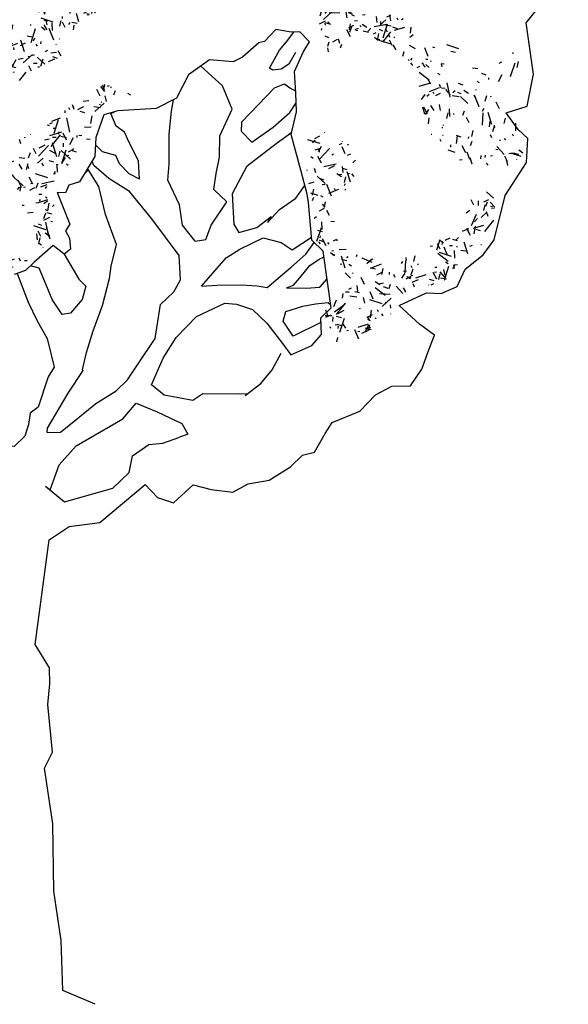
# Model space of a CAD drawing. Extents: x 71.62 to 74.93, y 37 to 41.76.
# Tile 2 of 3: x 73.25 to 74.93, y 37.01 to 40.02. Entities that reach past the tile are written whole.
import ezdxf

# ---------------------------------------------------------------- set-up
doc = ezdxf.new("R2010")
doc.units = 0
doc.header["$MEASUREMENT"] = 0
doc.layers.get('0').update_dxf_attribs({"color": 1, "linetype": 'CONTINUOUS'})

# ---------------------------------------------------------------- blocks, each defined once
blk = doc.blocks.new('*X0')
at = {"color": 0}
for p, q in [((1.8694, 2.81), (1.8824, 2.8175)), ((1.8723, 2.8135), (1.8721, 2.8143)), ((1.8833, 2.8005), (1.8994, 2.814)), ((1.8968, 2.8269), (1.8908, 2.8285)), ((1.9064, 2.817), (1.9092, 2.8246)), ((1.8516, 2.779), (1.8561, 2.7955)), ((1.8787, 2.7967), (1.877, 2.7991)), ((1.9068, 2.7812), (1.8998, 2.7934)), ((1.8715, 2.7524), (1.9053, 2.7719)), ((1.8742, 2.7123), (1.8937, 2.7461)), ((1.8821, 2.7522), (1.915, 2.755)), ((1.8967, 2.7475), (1.8887, 2.7542)), ((1.8657, 2.7296), (1.8481, 2.7343)), ((1.8708, 2.7191), (1.8746, 2.7296)), ((1.8751, 2.7195), (1.8838, 2.7218)), ((1.8966, 2.7228), (1.8948, 2.7294)), ((1.8111, 2.6596), (1.825, 2.6895)), ((1.8201, 2.7047), (1.8259, 2.7063)), ((1.8686, 2.7013), (1.8809, 2.7099)), ((1.8939, 2.6975), (1.8761, 2.7078)), ((1.8985, 2.7061), (1.897, 2.7147)), ((1.7608, 2.6521), (1.7379, 2.6582)), ((1.8207, 2.6244), (1.7983, 2.6631)), ((1.8219, 2.6686), (1.8268, 2.6721)), ((1.8457, 2.6629), (1.8487, 2.6681)), ((1.7284, 2.6263), (1.7204, 2.633)), ((1.723, 2.6077), (1.7567, 2.6272)), ((1.755, 2.6286), (1.755, 2.6523)), ((1.7581, 2.6271), (1.7605, 2.6357)), ((1.7763, 2.6334), (1.7703, 2.6339)), ((1.8263, 2.6332), (1.8361, 2.6472)), ((1.8505, 2.6187), (1.8431, 2.6261)), ((1.8515, 2.6278), (1.8448, 2.6296)), ((1.6936, 2.5832), (1.698, 2.5997)), ((1.7514, 2.61), (1.7844, 2.61)), ((1.8154, 2.596), (1.7796, 2.609)), ((1.7944, 2.5774), (1.7911, 2.6153)), ((1.8189, 2.5918), (1.8035, 2.6007)), ((1.7201, 2.5597), (1.6874, 2.5749)), ((1.7029, 2.5769), (1.7166, 2.5781)), ((1.7224, 2.5474), (1.7193, 2.5648)), ((1.7397, 2.5607), (1.7308, 2.576)), ((1.7385, 2.5577), (1.7546, 2.5712)), ((1.7643, 2.5744), (1.7587, 2.5784)), ((1.7845, 2.5643), (1.798, 2.5804)), ((1.7911, 2.553), (1.7965, 2.5733)), ((1.7936, 2.5865), (1.7971, 2.5914)), ((1.8064, 2.5588), (1.8142, 2.5667)), ((1.6774, 2.5485), (1.6797, 2.5493)), ((1.694, 2.5475), (1.6842, 2.5511)), ((1.7057, 2.5384), (1.7116, 2.5394)), ((1.7298, 2.5548), (1.7121, 2.5596)), ((1.755, 2.5251), (1.755, 2.5356)), ((1.7618, 2.5483), (1.7766, 2.5509)), ((1.7376, 2.4935), (1.7328, 2.5112)), ((1.7386, 2.5078), (1.7437, 2.5152)), ((1.744, 2.5079), (1.7563, 2.5165)), ((1.7587, 2.5123), (1.7662, 2.5253)), ((1.7908, 2.4993), (1.7979, 2.519)), ((1.6973, 2.4752), (1.7022, 2.4786)), ((1.7116, 2.4833), (1.7236, 2.4902)), ((1.7266, 2.4814), (1.7195, 2.4936)), ((1.7228, 2.4908), (1.7286, 2.4977)), ((1.7318, 2.4942), (1.7312, 2.4972)), ((1.7604, 2.481), (1.7715, 2.481)), ((1.7902, 2.4858), (1.7687, 2.4916)), ((1.7836, 2.4774), (1.7735, 2.4919)), ((1.7854, 2.4749), (1.7854, 2.475)), ((1.6751, 2.436), (1.6864, 2.467)), ((1.6978, 2.4536), (1.6756, 2.4617)), ((1.7054, 2.4579), (1.7152, 2.4676)), ((1.7155, 2.453), (1.7089, 2.4548)), ((1.7662, 2.4603), (1.7686, 2.469)), ((1.773, 2.4652), (1.7799, 2.471)), ((1.781, 2.4648), (1.7752, 2.4681)), ((1.6675, 2.4142), (1.6797, 2.4152)), ((1.6867, 2.4101), (1.6997, 2.4176)), ((1.7017, 2.4164), (1.7061, 2.4329)), ((1.7396, 2.4284), (1.7296, 2.4384)), ((1.7761, 2.431), (1.7515, 2.4424)), ((1.7619, 2.4143), (1.7759, 2.4241)), ((1.6716, 2.3605), (1.6881, 2.3958)), ((1.6873, 2.3713), (1.6756, 2.3854)), ((1.6827, 2.3821), (1.6767, 2.3949)), ((1.7355, 2.4005), (1.7299, 2.4044)), ((1.747, 2.3781), (1.7365, 2.3931)), ((1.7606, 2.3882), (1.7429, 2.3929)), ((1.7619, 2.4028), (1.7601, 2.4095)), ((1.7828, 2.4022), (1.774, 2.4127)), ((1.6894, 2.3688), (1.6766, 2.3747)), ((1.6888, 2.3524), (1.7226, 2.3719)), ((1.6992, 2.3551), (1.7093, 2.3597)), ((1.7179, 2.3522), (1.7026, 2.3611)), ((1.7415, 2.3529), (1.7233, 2.3682)), ((1.7758, 2.3506), (1.7751, 2.3535)), ((1.7111, 2.3352), (1.7258, 2.3378)), ((1.7295, 2.3423), (1.7115, 2.3455)), ((1.7659, 2.3362), (1.7301, 2.3493)), ((1.7827, 2.333), (1.7798, 2.3335)), ((1.8176, 2.3201), (1.7995, 2.3249)), ((1.6858, 2.3137), (1.6841, 2.3162)), ((1.7018, 2.2841), (1.7149, 2.295)), ((1.7251, 2.28), (1.7027, 2.3187)), ((1.7264, 2.2883), (1.722, 2.2978)), ((1.7477, 2.2994), (1.7432, 2.3047)), ((1.7743, 2.2935), (1.7767, 2.3022)), ((1.7897, 2.3036), (1.7995, 2.3176)), ((1.8011, 2.2995), (1.814, 2.3069)), ((1.8038, 2.2806), (1.8109, 2.3004)), ((1.8106, 2.2949), (1.8081, 2.297)), ((1.657, 2.2628), (1.6471, 2.2746)), ((1.7098, 2.2496), (1.7142, 2.2661)), ((1.7464, 2.2864), (1.7397, 2.2882)), ((1.7712, 2.2636), (1.8026, 2.2664)), ((1.7991, 2.2538), (1.7874, 2.274)), ((1.6301, 2.2471), (1.6498, 2.2543)), ((1.6326, 2.2515), (1.6427, 2.2524)), ((1.6775, 2.2281), (1.6894, 2.235)), ((1.6882, 2.2173), (1.6994, 2.2484)), ((1.7335, 2.2456), (1.699, 2.2617)), ((1.7507, 2.2451), (1.7565, 2.2467)), ((1.755, 2.22), (1.755, 2.2581)), ((1.757, 2.2569), (1.7604, 2.2618)), ((1.7771, 2.2428), (1.7842, 2.2513)), ((1.7945, 2.2457), (1.7978, 2.249)), ((1.6246, 2.2134), (1.6111, 2.217)), ((1.6176, 2.2104), (1.6202, 2.2251)), ((1.6483, 2.1939), (1.626, 2.202)), ((1.6283, 2.2223), (1.6352, 2.2281)), ((1.6441, 2.2162), (1.6353, 2.2316)), ((1.6374, 2.2208), (1.6514, 2.2306)), ((1.6411, 2.1904), (1.6465, 2.2106)), ((1.7129, 2.2061), (1.6742, 2.2285)), ((1.7068, 2.2265), (1.7011, 2.2305)), ((1.7414, 2.1887), (1.7333, 2.2109)), ((1.7369, 2.2165), (1.7444, 2.2295)), ((1.7914, 2.2215), (1.7737, 2.2263)), ((1.7879, 2.1761), (1.7823, 2.2076)), ((1.6028, 2.1735), (1.5993, 2.1863)), ((1.6154, 2.1677), (1.611, 2.173)), ((1.626, 2.1708), (1.626, 2.1813)), ((1.6451, 2.1714), (1.6399, 2.1758)), ((1.6733, 2.1373), (1.6694, 2.1819)), ((1.7019, 2.1783), (1.7071, 2.1856)), ((1.7288, 2.1716), (1.7199, 2.1869)), ((1.7242, 2.1814), (1.7402, 2.1949)), ((1.7381, 2.1852), (1.7504, 2.1938)), ((1.7597, 2.1791), (1.7571, 2.1806)), ((1.631, 2.137), (1.6239, 2.1492)), ((1.6526, 2.1548), (1.6655, 2.1623)), ((1.6865, 2.144), (1.6636, 2.1502)), ((1.6659, 2.1282), (1.6824, 2.1635)), ((1.6914, 2.1525), (1.6964, 2.1559)), ((1.7432, 2.1236), (1.7162, 2.1505)), ((1.617, 2.1126), (1.6017, 2.1214)), ((1.6104, 2.1116), (1.6037, 2.1134)), ((1.6042, 2.1123), (1.6101, 2.1133)), ((1.6525, 2.1195), (1.6563, 2.13)), ((1.6547, 2.0971), (1.6884, 2.1166)), ((1.6603, 2.1222), (1.6751, 2.1248)), ((1.7195, 2.1139), (1.7094, 2.1284)), ((1.7244, 2.1049), (1.7164, 2.1116)), ((1.7821, 2.1203), (1.7649, 2.1283)), ((1.7772, 2.1197), (1.7705, 2.1215)), ((1.7825, 2.1267), (1.783, 2.1287)), ((1.592, 2.0884), (1.6058, 2.0896)), ((1.6011, 2.1064), (1.5986, 2.1081)), ((1.6163, 2.0976), (1.6186, 2.1063)), ((1.6271, 2.0828), (1.6253, 2.0895)), ((1.6296, 2.094), (1.6506, 2.094)), ((1.6691, 2.1067), (1.661, 2.1074)), ((1.7164, 2.0765), (1.6806, 2.0895)), ((1.7157, 2.0923), (1.7086, 2.1045)), ((1.7179, 2.0828), (1.7223, 2.0993)), ((1.7343, 2.1008), (1.7672, 2.1037)), ((1.7561, 2.0915), (1.7701, 2.1013)), ((1.7587, 2.0889), (1.7655, 2.0947)), ((1.7768, 2.0914), (1.7732, 2.1013)), ((1.7797, 2.0971), (1.7737, 2.0976)), ((1.5517, 2.0537), (1.5527, 2.0576)), ((1.5571, 2.0412), (1.5702, 2.0522)), ((1.5824, 2.0336), (1.6057, 2.0569)), ((1.5867, 2.0374), (1.588, 2.0524)), ((1.6052, 2.0688), (1.6022, 2.0693)), ((1.6077, 2.0404), (1.6046, 2.0578)), ((1.6267, 2.0635), (1.6402, 2.0796)), ((1.6554, 2.0468), (1.6378, 2.0515)), ((1.678, 2.0526), (1.6723, 2.0565)), ((1.7028, 2.0547), (1.69, 2.0606)), ((1.7505, 2.0697), (1.7488, 2.0721)), ((1.767, 2.0442), (1.78, 2.0517)), ((1.7725, 2.0681), (1.785, 2.0739)), ((1.8003, 2.0477), (1.7933, 2.0599)), ((1.595, 2.0281), (1.5851, 2.0317)), ((1.6411, 2.0306), (1.6403, 2.0335)), ((1.6492, 2.0236), (1.6547, 2.0439)), ((1.6829, 2.0146), (1.6724, 2.0296)), ((1.6781, 2.0241), (1.6882, 2.0288)), ((1.7012, 1.9987), (1.7124, 2.0297)), ((1.7792, 2.0381), (1.7617, 2.0412)), ((1.771, 2.0301), (1.7797, 2.0324)), ((1.8136, 2.0411), (1.8038, 2.0447)), ((1.8102, 2.0232), (1.8136, 2.0256)), ((1.5094, 2.0133), (1.517, 2.0176)), ((1.5448, 1.9802), (1.5225, 2.0189)), ((1.565, 1.99), (1.5708, 1.9969)), ((1.5768, 1.9996), (1.5866, 2.0136)), ((1.5798, 1.9956), (1.5827, 2.0124)), ((1.5908, 1.9945), (1.5806, 2.009)), ((1.6055, 1.9987), (1.6114, 2.0112)), ((1.6136, 1.9917), (1.6258, 2.0003)), ((1.716, 2.0153), (1.7218, 2.0169)), ((1.7676, 1.9864), (1.7523, 2.0045)), ((1.755, 1.9833), (1.755, 2.007)), ((1.7691, 1.9865), (1.8029, 2.006)), ((1.4835, 1.9795), (1.4904, 1.9853)), ((1.4845, 1.9592), (1.4984, 1.9891)), ((1.5053, 1.9589), (1.5218, 1.9633)), ((1.5061, 1.9525), (1.5399, 1.972)), ((1.5088, 1.96), (1.5166, 1.9678)), ((1.5281, 1.9634), (1.5131, 1.9739)), ((1.5505, 1.9693), (1.5276, 1.9754)), ((1.5562, 1.9837), (1.5481, 1.9904)), ((1.5669, 1.959), (1.5718, 1.9625)), ((1.5726, 1.965), (1.6056, 1.965)), ((1.5732, 1.933), (1.5914, 1.9645)), ((1.612, 1.9665), (1.5733, 1.9889)), ((1.6042, 1.9613), (1.5968, 1.9687)), ((1.6136, 1.9632), (1.6072, 1.9742)), ((1.6171, 1.9872), (1.6165, 1.9902)), ((1.6433, 1.9728), (1.6553, 1.9797)), ((1.6584, 1.9718), (1.6539, 1.9771)), ((1.7136, 1.9784), (1.6944, 1.9835)), ((1.7599, 1.9839), (1.7628, 1.988)), ((1.4126, 1.934), (1.4213, 1.9363)), ((1.4639, 1.9165), (1.455, 1.9318)), ((1.4744, 1.9369), (1.4678, 1.9386)), ((1.5146, 1.9372), (1.4801, 1.9533)), ((1.497, 1.92), (1.497, 1.9437)), ((1.5441, 1.9529), (1.5476, 1.9578)), ((1.5723, 1.9325), (1.5698, 1.9342)), ((1.5699, 1.9395), (1.5709, 1.9454)), ((1.5813, 1.9405), (1.5765, 1.9422)), ((1.3509, 1.9042), (1.3465, 1.9095)), ((1.3507, 1.8925), (1.3628, 1.9183)), ((1.3742, 1.9073), (1.3729, 1.9219)), ((1.3802, 1.9211), (1.3755, 1.9228)), ((1.4062, 1.8973), (1.4361, 1.9113)), ((1.4582, 1.9018), (1.4605, 1.9105)), ((1.4981, 1.9102), (1.5052, 1.9187)), ((1.5024, 1.9165), (1.5128, 1.9203)), ((1.5347, 1.8971), (1.5337, 1.9083)), ((1.5456, 1.9073), (1.5436, 1.9102)), ((1.5551, 1.9255), (1.5663, 1.9265)), ((1.3554, 1.8655), (1.3684, 1.873)), ((1.3661, 1.8818), (1.359, 1.894)), ((1.3921, 1.8722), (1.3847, 1.8796)), ((1.3936, 1.8579), (1.3981, 1.8744)), ((1.4122, 1.8837), (1.4206, 1.8867)), ((1.462, 1.875), (1.4519, 1.8895)), ((1.468, 1.8535), (1.4633, 1.8712)), ((1.4891, 1.8743), (1.4942, 1.8817)), ((1.5115, 1.8756), (1.5007, 1.8818)), ((1.5103, 1.8745), (1.5018, 1.8767)), ((1.2625, 1.8479), (1.2668, 1.8487)), ((1.2768, 1.837), (1.2893, 1.8428)), ((1.2998, 1.8405), (1.2917, 1.8628)), ((1.2977, 1.8305), (1.2933, 1.84)), ((1.3001, 1.8246), (1.3035, 1.8635)), ((1.3043, 1.8291), (1.3204, 1.8426)), ((1.3527, 1.8639), (1.335, 1.8686)), ((1.368, 1.8024), (1.368, 1.8405)), ((1.3879, 1.8625), (1.3798, 1.8692)), ((1.3882, 1.8339), (1.4022, 1.8438)), ((1.4078, 1.859), (1.4176, 1.8688)), ((1.4448, 1.8475), (1.4437, 1.8494)), ((1.4623, 1.8513), (1.4682, 1.8674)), ((1.4784, 1.8554), (1.4703, 1.8561)), ((1.2816, 1.836), (1.3146, 1.836)), ((1.3542, 1.8068), (1.3136, 1.8257)), ((1.325, 1.7986), (1.3304, 1.8189)), ((1.3744, 1.814), (1.3564, 1.8172)), ((1.3575, 1.8078), (1.3913, 1.8273)), ((1.414, 1.8162), (1.4124, 1.8168)), ((1.2493, 1.7582), (1.2442, 1.7867)), ((1.2478, 1.7864), (1.2444, 1.7873)), ((1.2625, 1.7975), (1.2607, 1.8042)), ((1.4052, 1.797), (1.3916, 1.8006)), ((1.2515, 1.752), (1.2387, 1.758)), ((1.239, 1.7568), (1.239, 1.7637)), ((1.274, 1.7353), (1.2576, 1.7638)), ((1.2904, 1.763), (1.2962, 1.7755)), ((1.3132, 1.7406), (1.3327, 1.7744)), ((1.3269, 1.7554), (1.317, 1.7589)), ((1.3332, 1.7555), (1.3231, 1.77)), ((1.3283, 1.7373), (1.3354, 1.757)), ((1.3352, 1.7433), (1.3316, 1.7531)), ((1.3385, 1.7621), (1.3318, 1.7639)), ((1.2579, 1.7427), (1.258, 1.7427)), ((1.2765, 1.7454), (1.2757, 1.7483)), ((1.2909, 1.7413), (1.2852, 1.7453)), ((1.3388, 1.7366), (1.3457, 1.7424)), ((1.3477, 1.731), (1.3611, 1.7471))]:
    blk.add_line(p, q, dxfattribs=at)
blk = doc.blocks.new('*X5')
at = {"color": 0}
for p, q in [((2.038, 2.3956), (2.0479, 2.3992)), ((1.9845, 2.3492), (1.9692, 2.3548)), ((1.9771, 2.3528), (1.9705, 2.3622)), ((1.9806, 2.3475), (1.9735, 2.3597)), ((1.981, 2.3639), (1.9837, 2.3695)), ((1.9917, 2.3681), (1.9905, 2.3725)), ((2.0136, 2.361), (2.0076, 2.3737)), ((1.9892, 2.3269), (1.9663, 2.333)), ((1.9873, 2.3469), (1.9682, 2.3486)), ((2.0137, 2.3304), (1.9983, 2.3393)), ((1.9993, 2.2908), (2.0154, 2.3043)), ((2.0056, 2.3159), (2.0049, 2.3188)), ((2.008, 2.3086), (2.0063, 2.3111)), ((2.013, 2.2833), (2.013, 2.3214)), ((1.9659, 2.278), (1.9757, 2.292)), ((1.9735, 2.2485), (1.9789, 2.2688)), ((2.0321, 2.2498), (2.0169, 2.268)), ((1.9659, 2.2398), (1.9519, 2.2463)), ((1.9594, 2.2437), (1.957, 2.2454)), ((1.9814, 2.2493), (1.9937, 2.2579)), ((2.0269, 2.2278), (2.0404, 2.2439)), ((1.9553, 2.2126), (1.9502, 2.2177)), ((1.9582, 2.2296), (1.951, 2.2315)), ((2.0087, 2.1844), (1.9699, 2.2067)), ((2.0338, 2.1984), (2.0407, 2.2042)), ((2.0582, 2.2082), (2.066, 2.216)), ((1.9472, 2.1658), (1.9567, 2.1921)), ((1.9791, 2.146), (1.9567, 2.1847)), ((2.0364, 2.1588), (2.0283, 2.181)), ((2.0363, 2.1899), (2.0307, 2.1938)), ((1.9461, 2.1476), (1.9515, 2.1507)), ((1.9486, 2.1558), (1.951, 2.1645)), ((1.9652, 2.1542), (1.971, 2.1611)), ((1.9753, 2.1315), (1.9918, 2.1669)), ((1.9846, 2.1346), (1.9924, 2.1424)), ((1.9905, 2.1547), (1.9861, 2.1599)), ((2.0031, 2.1129), (1.9954, 2.1569)), ((2.02, 2.1603), (1.9971, 2.1664)), ((1.9994, 2.1557), (2.0134, 2.1655)), ((2.0285, 2.1395), (2.0211, 2.1469)), ((2.0503, 2.141), (2.0547, 2.1575)), ((2.0554, 2.1574), (2.0528, 2.1589)), ((2.0549, 2.1515), (2.0668, 2.1584)), ((1.9739, 2.1109), (1.9814, 2.1239)), ((2.0378, 2.1037), (1.9973, 2.1226)), ((2.0417, 2.1088), (2.0316, 2.1233)), ((2.0331, 2.1269), (2.072, 2.1303)), ((2.0638, 2.1014), (2.0414, 2.1401)), ((2.0543, 2.1271), (2.0595, 2.1345)), ((2.0624, 2.1041), (2.0577, 2.1218)), ((2.0744, 2.1114), (2.0802, 2.1129)), ((1.935, 2.0895), (1.9331, 2.0902)), ((1.9816, 2.0817), (1.987, 2.102)), ((1.999, 2.0634), (1.9951, 2.108)), ((2.0081, 2.1006), (2.0278, 2.1077)), ((2.03, 2.0783), (2.043, 2.0858)), ((2.0535, 2.0873), (2.0584, 2.0908)), ((2.074, 2.0739), (2.0559, 2.0891)), ((1.9351, 2.0489), (1.9223, 2.0549)), ((1.9306, 2.0698), (1.9282, 2.0715)), ((1.989, 2.063), (1.9713, 2.0677)), ((1.9828, 2.0377), (1.9739, 2.053)), ((2.013, 2.0466), (2.013, 2.0703)), ((2.0323, 2.0541), (2.0224, 2.0577)), ((2.0718, 2.0615), (2.0682, 2.0714)), ((2.0727, 2.0646), (2.071, 2.067)), ((1.9626, 2.0172), (1.9757, 2.0282)), ((2.0051, 2.0095), (1.9946, 2.0245)), ((2.0321, 2.0206), (2.0659, 2.0401)), ((2.0676, 2.0152), (2.0871, 2.049)), ((2.074, 2.0057), (2.0812, 2.0254)), ((1.913, 1.9893), (1.9028, 2.0038)), ((1.9063, 2.0069), (1.9183, 2.0138)), ((1.9149, 2.0021), (1.9208, 2.0146)), ((1.9568, 1.989), (1.9591, 1.9977)), ((1.9951, 2), (1.9771, 2.0032)), ((2.0076, 2.0159), (2.0019, 2.0199)), ((2.0509, 1.9936), (2.028, 1.9997)), ((2.0483, 1.9906), (2.0454, 1.9912)), ((2.0674, 1.993), (2.0586, 2.0083)), ((2.0867, 2.0134), (2.0849, 2.0201)), ((2.0864, 1.986), (2.0922, 1.9929)), ((2.1033, 1.9659), (2.1172, 1.9958)), ((2.1059, 1.9966), (2.1118, 1.9977)), ((2.1176, 1.9789), (2.1188, 1.9927)), ((2.1427, 1.9733), (2.1275, 1.9915)), ((2.142, 1.9923), (2.142, 1.9995)), ((2.1473, 1.9961), (2.1473, 1.9961)), ((1.9077, 1.9447), (1.8714, 1.9657)), ((1.8726, 1.965), (1.8837, 1.965)), ((1.8748, 1.9623), (1.8888, 1.9721)), ((1.884, 1.929), (1.884, 1.9671)), ((1.9058, 1.9527), (1.8876, 1.9679)), ((1.889, 1.9555), (1.8959, 1.9613)), ((1.8922, 1.9451), (1.8966, 1.9616)), ((1.9292, 1.9484), (1.939, 1.9625)), ((1.9584, 1.9424), (1.9697, 1.9734)), ((1.9697, 1.9584), (1.9626, 1.9706)), ((1.9748, 1.9612), (1.9681, 1.963)), ((1.9767, 1.965), (1.9977, 1.965)), ((1.9962, 1.9641), (2.0351, 1.9675)), ((2.0361, 1.9601), (2.0138, 1.9682)), ((2.0408, 1.9501), (2.029, 1.9641)), ((2.0391, 1.9659), (2.0421, 1.9711)), ((2.0584, 1.9742), (2.0628, 1.9907)), ((2.1007, 1.9612), (2.0999, 1.9641)), ((2.1039, 1.9733), (2.1016, 1.9797)), ((2.1416, 1.9693), (2.1349, 1.9711)), ((2.1521, 1.9484), (2.1433, 1.9637)), ((2.1444, 1.9677), (2.1574, 1.9752)), ((2.1559, 1.944), (2.1613, 1.9643)), ((2.1722, 1.9581), (2.1771, 1.9615)), ((1.8814, 1.9336), (1.8944, 1.9411)), ((1.9175, 1.9492), (1.9076, 1.9592)), ((1.9439, 1.9451), (1.9422, 1.9476)), ((1.9631, 1.9333), (1.9448, 1.9418)), ((2.0323, 1.9471), (2.0307, 1.9563)), ((2.1054, 1.9229), (2.1152, 1.9369)), ((2.2034, 1.9229), (2.1647, 1.9453)), ((2.2116, 1.92), (2.1771, 1.9361)), ((1.8965, 1.9018), (1.8999, 1.9067)), ((2.0775, 1.9263), (2.0815, 1.9303)), ((2.1465, 1.91), (2.1803, 1.9295)), ((2.1527, 1.9243), (2.1627, 1.929)), ((2.1866, 1.9044), (2.1689, 1.9092)), ((2.1872, 1.8901), (2.1722, 1.9006)), ((2.1875, 1.9211), (2.204, 1.9256)), ((1.8763, 1.89), (1.8758, 1.8907)), ((1.8835, 1.8759), (1.9173, 1.8954)), ((1.9019, 1.8958), (1.8994, 1.8975)), ((1.9158, 1.8821), (1.9099, 1.8949)), ((2.1985, 1.8849), (2.188, 1.8999)), ((2.1981, 1.8856), (2.2066, 1.8887)), ((2.2157, 1.8861), (2.2162, 1.8877)), ((1.8855, 1.8298), (1.8804, 1.8316)), ((1.9103, 1.8201), (1.892, 1.825)), ((1.9085, 1.8184), (1.8968, 1.8324)), ((1.8991, 1.8061), (1.908, 1.8102)), ((2.2014, 1.8074), (2.1915, 1.811)), ((2.2076, 1.8177), (2.2134, 1.8246)), ((2.1801, 1.7883), (2.1839, 1.7988)), ((2.1574, 1.7494), (2.1557, 1.756)), ((2.1849, 1.7508), (2.1768, 1.7731)), ((2.1874, 1.7339), (2.1851, 1.7605)), ((2.1938, 1.7719), (2.199, 1.7793)), ((2.1103, 1.7124), (2.1233, 1.7199)), ((2.1584, 1.7162), (2.1434, 1.7267)), ((2.1809, 1.7291), (2.1681, 1.7351)), ((2.1879, 1.7197), (2.1829, 1.7215)), ((2.1123, 1.7037), (2.1263, 1.7135)), ((2.1375, 1.6676), (2.1152, 1.7064)), ((2.1392, 1.6845), (2.1415, 1.6932)), ((2.1497, 1.6887), (2.1566, 1.6944)), ((2.1528, 1.6913), (2.1693, 1.6958)), ((2.1628, 1.7103), (2.1706, 1.7182)), ((2.189, 1.7096), (2.1892, 1.7099)), ((2.1025, 1.6833), (2.0982, 1.6858)), ((2.1125, 1.6603), (2.1071, 1.6617)), ((2.1189, 1.6585), (2.1462, 1.6742)), ((2.1514, 1.6736), (2.1396, 1.6876)), ((2.142, 1.6554), (2.142, 1.6626)), ((2.1801, 1.6649), (2.18, 1.6654)), ((2.149, 1.6565), (2.1467, 1.6578))]:
    blk.add_line(p, q, dxfattribs=at)
blk = doc.blocks.new('*X3')
at = {"color": 0}
for p, q in [((2.9972, 3.0093), (3.0266, 3.0119)), ((3.015, 2.9826), (3.0194, 2.9991)), ((3.0293, 2.9789), (3.0223, 2.9912)), ((3.0285, 2.997), (3.0495, 2.997)), ((3.0384, 2.9894), (3.0433, 2.9929)), ((3.0452, 2.9879), (3.0504, 2.9953)), ((3.0024, 2.953), (2.9847, 2.9578)), ((3.0124, 2.963), (3.0024, 2.9729)), ((3.0352, 2.9652), (3.0247, 2.9802)), ((3.0566, 2.9626), (3.0438, 2.9685)), ((3.045, 2.9451), (3.045, 2.9688)), ((3.0847, 2.9238), (3.077, 2.9678)), ((3.004, 2.9199), (3.0052, 2.9336)), ((3.0437, 2.9062), (3.0276, 2.9407)), ((3.0413, 2.9201), (3.04, 2.9342)), ((3.0544, 2.9053), (3.0684, 2.9353)), ((3.0685, 2.8955), (3.0533, 2.9137)), ((3.0608, 2.9089), (3.0727, 2.9158)), ((3.0381, 2.8737), (3.0452, 2.8935)), ((3.0642, 2.8836), (3.0413, 2.8898)), ((3.0554, 2.8853), (3.0455, 2.8889)), ((3.0876, 2.8597), (3.09, 2.8684)), ((3.1064, 2.8889), (3.1072, 2.8898)), ((3.0359, 2.8357), (3.0488, 2.8432)), ((3.045, 2.8416), (3.045, 2.8521)), ((3.1008, 2.8394), (3.0663, 2.8555)), ((3.0774, 2.8313), (3.0905, 2.8423)), ((3.0105, 2.8032), (3.0251, 2.8071)), ((3.0279, 2.7775), (3.0111, 2.8066)), ((3.027, 2.8003), (3.0226, 2.8056)), ((3.0231, 2.8158), (3.0275, 2.8323)), ((3.0447, 2.8153), (3.0505, 2.8222)), ((3.0633, 2.8295), (3.0608, 2.8312)), ((3.0836, 2.8011), (3.0655, 2.8163)), ((2.5881, 2.7848), (2.5874, 2.7854)), ((2.5891, 2.7724), (2.5914, 2.7811)), ((2.6062, 2.7897), (2.607, 2.7939)), ((2.6296, 2.7689), (2.6334, 2.7794)), ((2.658, 2.7642), (2.658, 2.7765)), ((3.0052, 2.7707), (3.0108, 2.7754)), ((3.0332, 2.7864), (3.0155, 2.7911)), ((3.0592, 2.7914), (3.0369, 2.7995)), ((3.038, 2.778), (3.0717, 2.7975)), ((3.0381, 2.7733), (3.0766, 2.7801)), ((3.0737, 2.7726), (3.0822, 2.7756)), ((3.0963, 2.7837), (3.1039, 2.7944)), ((3.1042, 2.7765), (3.0982, 2.7893)), ((3.1025, 2.7757), (3.1061, 2.7819)), ((2.5245, 2.7286), (2.5289, 2.7451)), ((2.5329, 2.762), (2.5311, 2.7625)), ((2.6219, 2.7653), (2.5996, 2.7734)), ((3.1027, 2.7444), (3.0874, 2.7532)), ((3.1125, 2.7329), (3.0902, 2.7716)), ((2.512, 2.7099), (2.5457, 2.7294)), ((2.529, 2.715), (2.529, 2.7255)), ((2.5509, 2.7058), (2.5568, 2.7183)), ((2.5618, 2.7094), (2.557, 2.727)), ((2.5658, 2.7108), (2.5577, 2.7176)), ((2.582, 2.6965), (2.5781, 2.7411)), ((2.5963, 2.7336), (2.5974, 2.7395)), ((2.6068, 2.6912), (2.6263, 2.725)), ((2.622, 2.6984), (2.6275, 2.7187)), ((2.6607, 2.7232), (2.6457, 2.7337)), ((2.6492, 2.7302), (2.6611, 2.7371)), ((2.6562, 2.7095), (2.6614, 2.7169)), ((2.697, 2.7198), (2.6675, 2.7336)), ((2.6705, 2.7318), (2.6754, 2.7353)), ((2.6856, 2.7061), (2.6754, 2.7206)), ((2.6805, 2.739), (2.6915, 2.739)), ((3.0078, 2.701), (2.9976, 2.7155)), ((3.0636, 2.737), (3.0671, 2.7419)), ((3.0951, 2.717), (3.0722, 2.7231)), ((3.074, 2.7263), (3.077, 2.7315)), ((3.0846, 2.739), (3.1056, 2.739)), ((3.0999, 2.7212), (3.0894, 2.7362)), ((3.0997, 2.7286), (3.1136, 2.7403)), ((2.5947, 2.6927), (2.5718, 2.6988)), ((2.6501, 2.7066), (2.6666, 2.7111)), ((2.692, 2.6994), (2.6897, 2.7059)), ((2.7049, 2.6922), (2.7024, 2.694)), ((2.9902, 2.6865), (2.9826, 2.6919)), ((3.016, 2.6581), (2.989, 2.6851)), ((3.019, 2.6846), (3.0123, 2.6864)), ((3.0242, 2.705), (3.0212, 2.7056)), ((3.0487, 2.673), (3.0626, 2.7029)), ((3.0792, 2.6994), (3.0915, 2.708)), ((3.0923, 2.6867), (3.0914, 2.687)), ((3.0957, 2.6929), (3.0981, 2.7016)), ((2.5574, 2.6818), (2.566, 2.6841)), ((2.6053, 2.6599), (2.5926, 2.6659)), ((2.615, 2.6567), (2.6479, 2.6595)), ((2.6243, 2.6569), (2.6373, 2.6644)), ((2.6445, 2.6511), (2.6503, 2.6579)), ((2.69, 2.648), (2.6542, 2.661)), ((2.6782, 2.6481), (2.6895, 2.6791)), ((2.6854, 2.6684), (2.6787, 2.6701)), ((2.9871, 2.6695), (2.9847, 2.676)), ((3.0086, 2.6583), (3.0137, 2.6657)), ((3.0214, 2.64), (3.0167, 2.6576)), ((3.0315, 2.6691), (3.0227, 2.6845)), ((3.0266, 2.6537), (3.0386, 2.6606)), ((3.0312, 2.649), (3.0356, 2.6655)), ((3.0345, 2.6556), (3.032, 2.6573)), ((3.0325, 2.6667), (3.0374, 2.6701)), ((3.0388, 2.6568), (3.037, 2.6592)), ((3.0511, 2.6551), (3.0583, 2.6748)), ((3.0674, 2.6497), (3.0573, 2.6544)), ((2.5804, 2.6455), (2.5813, 2.647)), ((2.6148, 2.6227), (2.622, 2.6383)), ((2.6658, 2.6241), (2.6743, 2.6272)), ((3.0058, 2.6256), (2.996, 2.6292)), ((3.0604, 2.6207), (3.0463, 2.6244)), ((2.6489, 2.6068), (2.6384, 2.6218)), ((2.6396, 2.6069), (2.6602, 2.6188)), ((2.6614, 2.5963), (2.6559, 2.6057)), ((2.6895, 2.61), (2.7006, 2.61)), ((2.7021, 2.6088), (2.6903, 2.6228)), ((2.6988, 2.5908), (2.7032, 2.6074)), ((2.7305, 2.6035), (2.7128, 2.6082)), ((2.7461, 2.5949), (2.7543, 2.6031)), ((2.8932, 2.5907), (2.9231, 2.6047)), ((2.915, 2.6063), (2.9186, 2.614)), ((2.916, 2.5908), (2.916, 2.6123)), ((2.9326, 2.5884), (2.9457, 2.5994)), ((2.9355, 2.5918), (2.9467, 2.6228)), ((2.9711, 2.6017), (2.9606, 2.6167)), ((2.9625, 2.5898), (2.9679, 2.61)), ((2.9873, 2.6195), (2.982, 2.6239)), ((3.0184, 2.5899), (3.0114, 2.6021)), ((3.0276, 2.61), (3.0579, 2.61)), ((3.0603, 2.6199), (3.059, 2.6206)), ((2.7048, 2.563), (2.7056, 2.5726)), ((2.7471, 2.5587), (2.7289, 2.5739)), ((2.7963, 2.5607), (2.7994, 2.5722)), ((2.8038, 2.569), (2.8006, 2.5722)), ((2.8274, 2.5563), (2.8409, 2.5724)), ((2.879, 2.5815), (2.8756, 2.5864)), ((2.9738, 2.5729), (2.9904, 2.5773)), ((2.987, 2.5756), (2.9945, 2.5886)), ((2.9874, 2.5603), (3.0258, 2.567)), ((3.0017, 2.5804), (3.0147, 2.5879)), ((3.0098, 2.5574), (3.0332, 2.5807)), ((3.045, 2.5365), (3.045, 2.5746)), ((2.7387, 2.5463), (2.7517, 2.5538)), ((2.7629, 2.5224), (2.7406, 2.5611)), ((2.7625, 2.5369), (2.758, 2.5421)), ((2.7638, 2.5304), (2.7763, 2.5362)), ((2.7923, 2.5341), (2.7694, 2.5403)), ((2.7948, 2.5443), (2.7888, 2.5448)), ((2.8152, 2.5362), (2.8182, 2.5414)), ((2.826, 2.5333), (2.8318, 2.5348)), ((2.8299, 2.5318), (2.8291, 2.5347)), ((2.8819, 2.531), (2.8473, 2.5471)), ((2.8539, 2.5416), (2.8679, 2.5514)), ((2.8605, 2.556), (2.8616, 2.5619)), ((2.8811, 2.548), (2.8898, 2.5504)), ((2.91, 2.5373), (2.9083, 2.5398)), ((2.9591, 2.5422), (2.9362, 2.5484)), ((3.0096, 2.5316), (2.9874, 2.5397)), ((3.0038, 2.5227), (3.0376, 2.5422)), ((3.0457, 2.5493), (3.0439, 2.5559)), ((3.0666, 2.553), (3.0585, 2.5597)), ((3.0808, 2.5409), (3.0797, 2.5414)), ((2.7765, 2.5239), (2.7687, 2.5267)), ((2.816, 2.53), (2.8308, 2.5327)), ((2.862, 2.5292), (2.866, 2.5325)), ((2.8929, 2.5214), (2.9158, 2.5234)), ((2.9377, 2.497), (2.94, 2.5057)), ((2.9615, 2.5126), (2.9465, 2.5231)), ((2.9546, 2.5059), (2.9669, 2.5146)), ((3.0018, 2.5047), (2.9865, 2.5136)), ((3.0469, 2.4873), (3.0316, 2.5054)), ((3.0498, 2.5179), (3.0431, 2.5197)), ((3.0688, 2.5203), (3.0608, 2.521)), ((2.945, 2.464), (2.9358, 2.4749)), ((2.9362, 2.4838), (2.9441, 2.4916)), ((2.955, 2.4857), (2.9711, 2.4992)), ((3.0057, 2.4816), (3.0032, 2.4833)), ((3.0366, 2.481), (3.0477, 2.481)), ((3.0393, 2.4822), (3.0437, 2.4987)), ((3.0438, 2.4775), (3.0523, 2.4806)), ((3.0597, 2.4971), (3.0589, 2.5)), ((2.9459, 2.4273), (2.9367, 2.447)), ((2.9601, 2.4178), (2.9635, 2.4566)), ((2.97, 2.4168), (2.9623, 2.4608)), ((2.9706, 2.423), (2.9761, 2.4433)), ((3.043, 2.4407), (3.0569, 2.4706)), ((3.0597, 2.4541), (3.0695, 2.4681)), ((3.068, 2.4471), (3.0599, 2.4693)), ((3.0725, 2.457), (3.0623, 2.4715)), ((3.063, 2.455), (3.0752, 2.4652)), ((3.0641, 2.4365), (3.0713, 2.4562)), ((2.9726, 2.4123), (2.9866, 2.4221)), ((3.0169, 2.3884), (2.9946, 2.4271)), ((3.0206, 2.4102), (3.0032, 2.4133)), ((3.0716, 2.4165), (3.0419, 2.4273)), ((3.0522, 2.4306), (3.0552, 2.4358)), ((2.9538, 2.3949), (2.9381, 2.4021)), ((2.949, 2.3886), (2.9621, 2.4041)), ((2.9535, 2.3872), (2.9597, 2.4042)), ((2.9782, 2.3947), (2.9682, 2.4046)), ((2.9895, 2.3933), (2.9964, 2.3991)), ((2.9925, 2.3984), (3.0044, 2.4053)), ((3.0053, 2.3921), (3.0009, 2.3974)), ((3.027, 2.4074), (3.0304, 2.4123)), ((2.9899, 2.3756), (2.9853, 2.3768)), ((3.033, 2.3616), (3.0253, 2.3727))]:
    blk.add_line(p, q, dxfattribs=at)
blk = doc.blocks.new('*X2')
at = {"color": 0}
for p, q in [((2.738, 3.3534), (2.7353, 3.3557)), ((2.7771, 3.3338), (2.7666, 3.3488)), ((2.7848, 3.3005), (2.7624, 3.3393)), ((2.7309, 3.3019), (2.7333, 3.3106)), ((2.7711, 3.2629), (2.763, 3.2852)), ((2.5802, 3.2204), (2.614, 3.2399)), ((2.6863, 3.2315), (2.6994, 3.2425)), ((2.7175, 3.2408), (2.7294, 3.2477)), ((2.747, 3.2451), (2.7425, 3.2482)), ((2.6043, 3.2165), (2.6166, 3.2251)), ((2.7256, 3.2141), (2.7341, 3.2172)), ((2.7885, 3.1922), (2.7796, 3.2075)), ((2.7912, 3.2141), (2.7888, 3.2158)), ((2.8358, 3.2088), (2.8129, 3.215)), ((2.8784, 3.1891), (2.8683, 3.2036)), ((2.9194, 3.2013), (2.9012, 3.2165)), ((2.4315, 3.1697), (2.433, 3.1753)), ((2.4809, 3.1618), (2.4691, 3.1758)), ((2.5576, 3.1838), (2.5625, 3.1873)), ((2.6128, 3.1698), (2.6197, 3.1756)), ((2.6227, 3.1649), (2.6141, 3.1689)), ((2.6926, 3.1675), (2.7055, 3.175)), ((2.7195, 3.1663), (2.736, 3.1707)), ((2.7425, 3.1938), (2.7441, 3.1954)), ((2.7597, 3.1764), (2.7531, 3.1782)), ((2.789, 3.1674), (2.7532, 3.1805)), ((2.8065, 3.1657), (2.8029, 3.1755)), ((2.855, 3.1592), (2.8205, 3.1753)), ((2.9265, 3.1845), (2.9199, 3.1863)), ((2.9683, 3.1692), (2.9831, 3.1718)), ((2.3949, 3.1417), (2.3994, 3.1541)), ((2.4124, 3.1429), (2.3964, 3.1522)), ((2.4262, 3.1602), (2.4195, 3.162)), ((2.4296, 3.1334), (2.4425, 3.1409)), ((2.4413, 3.131), (2.4553, 3.1609)), ((2.4883, 3.1517), (2.4895, 3.1654)), ((2.5057, 3.1341), (2.5255, 3.1413)), ((2.5704, 3.1544), (2.5434, 3.1643)), ((2.5717, 3.1433), (2.5752, 3.1482)), ((2.5872, 3.15), (2.5855, 3.1524)), ((2.6268, 3.1414), (2.6355, 3.1437)), ((2.7081, 3.1211), (2.6694, 3.1435)), ((2.7031, 3.1366), (2.7023, 3.1458)), ((2.7086, 3.1289), (2.7247, 3.1424)), ((2.7117, 3.1482), (2.7217, 3.1529)), ((2.7276, 3.1453), (2.7587, 3.1481)), ((2.838, 3.1373), (2.811, 3.1643)), ((2.856, 3.1488), (2.8443, 3.1628)), ((2.8682, 3.1602), (2.8625, 3.1642)), ((2.8731, 3.1475), (2.8643, 3.1628)), ((2.9094, 3.1448), (2.9077, 3.1473)), ((2.9122, 3.1593), (2.9181, 3.1604)), ((2.9568, 3.1388), (2.9666, 3.1528)), ((2.9577, 3.1439), (2.9871, 3.1609)), ((2.9664, 3.1514), (2.9786, 3.16)), ((2.9862, 3.1452), (2.986, 3.1454)), ((2.3887, 3.1078), (2.3737, 3.1183)), ((2.3917, 3.0925), (2.4112, 3.1263)), ((2.4015, 3.111), (2.3935, 3.1178)), ((2.4, 3.1095), (2.4, 3.1332)), ((2.4112, 3.1221), (2.4243, 3.1331)), ((2.4352, 3.0901), (2.4128, 3.1288)), ((2.4316, 3.1121), (2.4235, 3.1128)), ((2.4448, 3.0806), (2.4378, 3.1201)), ((2.449, 3.106), (2.4391, 3.1096)), ((2.4592, 3.1159), (2.4566, 3.1174)), ((2.5179, 3.0973), (2.5091, 3.1099)), ((2.5436, 3.1073), (2.5412, 3.1138)), ((2.5717, 3.1267), (2.5775, 3.1282)), ((2.5728, 3.106), (2.5752, 3.1147)), ((2.5773, 3.126), (2.5884, 3.126)), ((2.5836, 3.1327), (2.5973, 3.134)), ((2.5872, 3.102), (2.6256, 3.1088)), ((2.638, 3.1035), (2.6203, 3.1082)), ((2.6522, 3.0854), (2.6635, 3.1164)), ((2.6676, 3.119), (2.6577, 3.1226)), ((2.6689, 3.1201), (2.6768, 3.128)), ((2.6745, 3.0912), (2.6789, 3.1077)), ((2.6814, 3.126), (2.7024, 3.126)), ((2.7753, 3.1129), (2.7683, 3.1251)), ((2.8048, 3.1116), (2.7871, 3.1163)), ((2.8862, 3.132), (2.8764, 3.1356)), ((2.9154, 3.126), (2.9484, 3.126)), ((2.9197, 3.1187), (2.9246, 3.1221)), ((2.9716, 3.1197), (2.9539, 3.1244)), ((2.9819, 3.112), (2.9652, 3.1217)), ((2.3044, 3.0872), (2.2949, 3.0898)), ((2.3076, 3.0643), (2.3241, 3.0996)), ((2.3405, 3.0902), (2.3456, 3.0976)), ((2.3899, 3.0679), (2.3887, 3.082)), ((2.4067, 3.0769), (2.409, 3.0856)), ((2.4079, 3.0985), (2.4183, 3.1023)), ((2.4275, 3.0747), (2.4173, 3.0892)), ((2.4329, 3.0768), (2.4304, 3.0785)), ((2.4317, 3.0758), (2.4654, 3.0953)), ((2.4712, 3.0953), (2.4536, 3.1001)), ((2.4895, 3.0948), (2.472, 3.0979)), ((2.5408, 3.1025), (2.5362, 3.103)), ((2.5592, 3.1009), (2.5492, 3.1018)), ((2.6193, 3.0724), (2.6335, 3.103)), ((2.658, 3.0693), (2.658, 3.0798)), ((2.6668, 3.0915), (2.6608, 3.092)), ((2.7182, 3.0711), (2.7032, 3.0816)), ((2.7511, 3.0801), (2.7329, 3.0953)), ((2.7497, 3.0696), (2.7395, 3.0841)), ((2.7549, 3.0941), (2.7523, 3.0956)), ((2.8418, 3.0898), (2.8313, 3.1048)), ((2.8386, 3.0774), (2.8362, 3.0839)), ((2.86, 3.0682), (2.853, 3.0805)), ((2.9164, 3.0768), (2.912, 3.0821)), ((2.9241, 3.0921), (2.9275, 3.097)), ((2.2663, 3.0426), (2.2734, 3.0623)), ((2.2683, 3.0454), (2.277, 3.0477)), ((2.3165, 3.0493), (2.3012, 3.0582)), ((2.3059, 3.062), (2.3178, 3.0689)), ((2.3177, 3.0657), (2.3262, 3.0687)), ((2.3377, 3.0604), (2.3446, 3.0662)), ((2.3421, 3.033), (2.3465, 3.0496)), ((2.3593, 3.0438), (2.3631, 3.0543)), ((2.3597, 3.0619), (2.3656, 3.0629)), ((2.361, 3.0702), (2.3775, 3.0746)), ((2.3632, 3.0432), (2.3662, 3.0484)), ((2.379, 3.0587), (2.393, 3.0685)), ((2.4159, 3.0718), (2.4306, 3.0744)), ((2.6541, 3.051), (2.6509, 3.0694)), ((2.7054, 3.0567), (2.6874, 3.0599)), ((2.6965, 3.0294), (2.6918, 3.047)), ((2.7586, 3.0474), (2.7556, 3.0479)), ((2.807, 3.0569), (2.82, 3.0644)), ((2.8257, 3.0403), (2.8104, 3.0584)), ((2.8666, 3.0422), (2.8438, 3.0483)), ((2.9112, 3.0641), (2.9038, 3.0716)), ((2.9408, 3.0675), (2.9328, 3.0683)), ((2.2667, 3.0192), (2.2901, 3.0425)), ((2.271, 2.9919), (2.271, 3.03)), ((2.3486, 3.03), (2.3369, 3.0441)), ((2.3663, 3.0179), (2.3434, 3.024)), ((2.3542, 3.0263), (2.3454, 3.0416)), ((2.6946, 3.0288), (2.6748, 3.038)), ((2.6999, 3.0341), (2.677, 3.0402)), ((2.7238, 3.017), (2.712, 3.031)), ((2.7625, 3.0401), (2.76, 3.0419)), ((2.7806, 3.0254), (2.7789, 3.0278)), ((2.823, 3.0197), (2.8177, 3.0242)), ((2.8229, 3.0072), (2.8429, 3.0187)), ((2.89, 3.0381), (2.8678, 3.0462)), ((2.869, 3.0135), (2.8742, 3.0209)), ((2.9051, 3.0332), (2.8864, 3.0419)), ((2.2341, 2.999), (2.2331, 2.9994)), ((2.2564, 2.9917), (2.2494, 3.0039)), ((2.2612, 3.0081), (2.2594, 3.0147)), ((2.2734, 2.9738), (2.2789, 2.9941)), ((2.281, 2.9888), (2.294, 2.9963)), ((2.2902, 2.9854), (2.2836, 2.9872)), ((2.2863, 2.997), (2.2974, 2.997)), ((2.7526, 3.0017), (2.755, 3.0034)), ((2.7906, 3.0098), (2.7839, 3.0116)), ((2.2915, 2.9656), (2.2885, 2.9698)), ((2.3118, 2.9618), (2.3229, 2.9669)), ((2.3411, 2.947), (2.334, 2.9593)), ((2.3421, 2.9673), (2.345, 2.9841)), ((2.3596, 2.9798), (2.3468, 2.9857)), ((2.3708, 2.9721), (2.3657, 2.983)), ((2.3558, 2.9367), (2.3449, 2.9443))]:
    blk.add_line(p, q, dxfattribs=at)

msp = doc.modelspace()

# ---------------------------------------------------------------- linework, layer by layer
for points in [[(73.4805, 37.0073), (73.3815, 37.0495), (73.3762, 37.2031), (73.3537, 37.3534), (73.3513, 37.56), (73.3256, 37.7311), (73.3504, 37.7799), (73.3363, 37.9252), (73.3419, 37.989), (73.3405, 38.0378), (73.2969, 38.1093), (73.3401, 38.4301), (73.4006, 38.4715), (73.4947, 38.4829), (73.6335, 38.5994), (73.6711, 38.5603), (73.7201, 38.544), (73.7803, 38.5982), (73.8354, 38.5843), (73.9017, 38.5762), (73.9491, 38.6014), (74.0133, 38.6129), (74.0781, 38.6536), (74.1154, 38.6894), (74.1515, 38.699), (74.185, 38.7561), (74.2064, 38.7898), (74.2906, 38.824), (74.3385, 38.8748), (74.3884, 38.9012), (74.4457, 38.9024), (74.4808, 38.9529), (74.4989, 39.0036), (74.5195, 39.0568), (74.4733, 39.0913), (74.4106, 39.148), (74.4948, 39.1871), (74.5392, 39.1843), (74.5884, 39.2065), (74.6133, 39.2589), (74.6678, 39.3029), (74.7022, 39.3491), (74.7355, 39.4848), (74.8009, 39.5858), (74.8049, 39.66), (74.7756, 39.6868), (74.7383, 39.7382), (74.8027, 39.7582), (74.8218, 39.8565), (74.7995, 40.0141), (74.8476, 40.0734)], [(74.1295, 39.4895), (74.1097, 39.5624), (74.0803, 39.6714), (74.0964, 39.7417), (74.0951, 39.799), (74.0904, 39.8649), (74.1172, 39.924), (74.1367, 39.9559), (74.1075, 39.9864), (74.0801, 39.9851), (74.0334, 39.994), (73.9985, 39.957), (73.9813, 39.9524), (73.9311, 39.909), (73.9034, 39.8944), (73.831, 39.9001), (73.7661, 39.8546), (73.7299, 39.7828), (73.6677, 39.7518), (73.55, 39.7439), (73.5077, 39.732), (73.4825, 39.6625), (73.4795, 39.6047), (73.4328, 39.5264), (73.4003, 39.5167), (73.3895, 39.4932), (73.3639, 39.4937), (73.4027, 39.3973), (73.3895, 39.3763), (73.4018, 39.3547), (73.4048, 39.3205), (73.3856, 39.3057), (73.352, 39.332), (73.2931, 39.2802), (73.267, 39.2551), (73.2332, 39.243)], [(74.0934, 39.9227), (74.0738, 39.8872), (74.0497, 39.8724), (74.0247, 39.8687), (74.0138, 39.875), (74.0448, 39.9298), (74.0667, 39.9555), (74.0888, 39.9855)], [(73.7872, 39.3449), (73.819, 39.3503), (73.8352, 39.3944), (73.8835, 39.4659), (73.8441, 39.5033), (73.8512, 39.5519), (73.8608, 39.6028), (73.8621, 39.6674), (73.9004, 39.7494), (73.8702, 39.8207), (73.8038, 39.881)], [(73.9604, 39.6483), (73.9288, 39.6812), (73.9294, 39.7105), (74.0297, 39.815), (74.0598, 39.8272), (74.0765, 39.8146), (74.0947, 39.805)], [(73.7872, 39.3449), (73.748, 39.3944), (73.7384, 39.4568), (73.7034, 39.5318), (73.7068, 39.5805), (73.7069, 39.6724), (73.7145, 39.7429), (73.7205, 39.7781)], [(73.9604, 39.6483), (74.0253, 39.6939), (74.0768, 39.7397), (74.0958, 39.7688)], [(73.6163, 39.5354), (73.6132, 39.5909), (73.5845, 39.6469), (73.57, 39.6795), (73.5448, 39.6971), (73.5291, 39.7358), (73.54, 39.7411)], [(73.9058, 39.3954), (73.9011, 39.4911), (73.9455, 39.5755), (74.0346, 39.6443), (74.0821, 39.6795)], [(73.6163, 39.5354), (73.5844, 39.5513), (73.5552, 39.5818), (73.5435, 39.6076), (73.5029, 39.6188), (73.4814, 39.6406)], [(73.3335, 38.7591), (73.3743, 38.7601), (73.422, 38.7975), (73.4827, 38.8474), (73.5451, 38.8869), (73.5799, 38.9203), (73.6107, 38.9666), (73.6641, 39.0465), (73.6809, 39.1509), (73.7219, 39.1903), (73.7421, 39.2264), (73.7421, 39.2264), (73.7376, 39.3008), (73.6546, 39.4134), (73.5857, 39.4977), (73.5226, 39.5374), (73.4765, 39.5767), (73.471, 39.5904)], [(73.3335, 38.7591), (73.3343, 38.7719), (73.3981, 38.8796), (73.444, 38.9487), (73.4422, 38.9506), (73.4543, 39.004), (73.4745, 39.0699), (73.5036, 39.1479), (73.5248, 39.2303), (73.5298, 39.2686), (73.5464, 39.3346), (73.5118, 39.4267), (73.4922, 39.513), (73.4592, 39.5649), (73.4464, 39.5493)], [(73.9058, 39.3954), (73.92, 39.372), (73.9757, 39.3873), (74.019, 39.4205), (74.0083, 39.4018), (74.0451, 39.4419), (74.0951, 39.4768), (74.1223, 39.5159)], [(73.9475, 38.8779), (73.9189, 38.8768), (73.8098, 38.8772), (73.7796, 38.8565), (73.6922, 38.8729), (73.6526, 38.9054), (73.6884, 38.9863), (73.7281, 39.0495), (73.791, 39.1145), (73.8777, 39.1548), (73.9136, 39.1522), (73.9626, 39.136), (74.0062, 39.0943), (74.0542, 39.0317), (74.0791, 38.9971), (74.1437, 39.0256), (74.1736, 39.0591), (74.171, 39.1103), (74.2033, 39.1413), (74.1789, 39.3148), (74.1436, 39.3479), (74.1332, 39.4632), (74.1295, 39.4895)], [(73.8057, 39.2074), (73.8818, 39.2936), (73.9232, 39.3201), (73.9945, 39.3552), (74.0497, 39.3413), (74.0833, 39.3186), (74.1428, 39.3574)], [(73.8057, 39.2074), (73.8527, 39.2107), (73.9276, 39.211), (73.9769, 39.2082), (74.0066, 39.2033), (74.0804, 39.2657), (74.1257, 39.3056), (74.1504, 39.3415)], [(73.3856, 39.3057), (73.4309, 39.2286), (73.4518, 39.2068), (73.4406, 39.1663), (73.4056, 39.1244), (73.3793, 39.1206), (73.3486, 39.1663), (73.3307, 39.2112), (73.3098, 39.2628), (73.2825, 39.27)], [(74.0663, 39.202), (74.0872, 39.2101), (74.1071, 39.2329), (74.1378, 39.2706), (74.1662, 39.2895), (74.1814, 39.2967)], [(73.2424, 39.2463), (73.276, 39.1587), (73.3028, 39.1009), (73.3333, 39.0467), (73.3553, 38.9591), (73.337, 38.9296), (73.3058, 38.8365), (73.2817, 38.8181), (73.2767, 38.7835), (73.2656, 38.7478), (73.2327, 38.7162), (73.2071, 38.7167), (73.1548, 38.7799), (73.0833, 38.8283), (73.0273, 38.8867), (73.0153, 38.9253), (73.018, 38.9661), (73.0268, 38.983), (73.0782, 38.9904), (73.1187, 39.0663), (73.1172, 39.1114), (73.1241, 39.1515), (73.1312, 39.1699)], [(74.0663, 39.202), (74.126, 39.2008), (74.1681, 39.2042), (74.1908, 39.2301)], [(74.1717, 39.0956), (74.0864, 39.0542), (74.0557, 39.0999), (74.0642, 39.1296), (74.1157, 39.1456), (74.1548, 39.1533), (74.1933, 39.1568), (74.2022, 39.1496)], [(73.9401, 38.8721), (73.9878, 38.9095), (74.0227, 38.9514), (74.0494, 39.002)], [(73.3289, 38.5948), (73.3432, 38.5835), (73.3704, 38.6597), (73.4228, 38.7183), (73.5652, 38.8013), (73.6064, 38.8491), (73.6704, 38.8222), (73.7464, 38.7865), (73.7646, 38.7539), (73.737, 38.7441)], [(73.3289, 38.5948), (73.3869, 38.5467), (73.5352, 38.5887), (73.5849, 38.6364), (73.5945, 38.6873), (73.6446, 38.7222), (73.6873, 38.7262), (73.737, 38.7441)]]:
    msp.add_lwpolyline(points)

# ---------------------------------------------------------------- block references
at = {"rotation": 312}
for name in ['*X0', '*X2', '*X5', '*X3']:
    msp.add_blockref(name, (70.436, 39.7103), dxfattribs=at)

doc.saveas('drawing.dxf')
